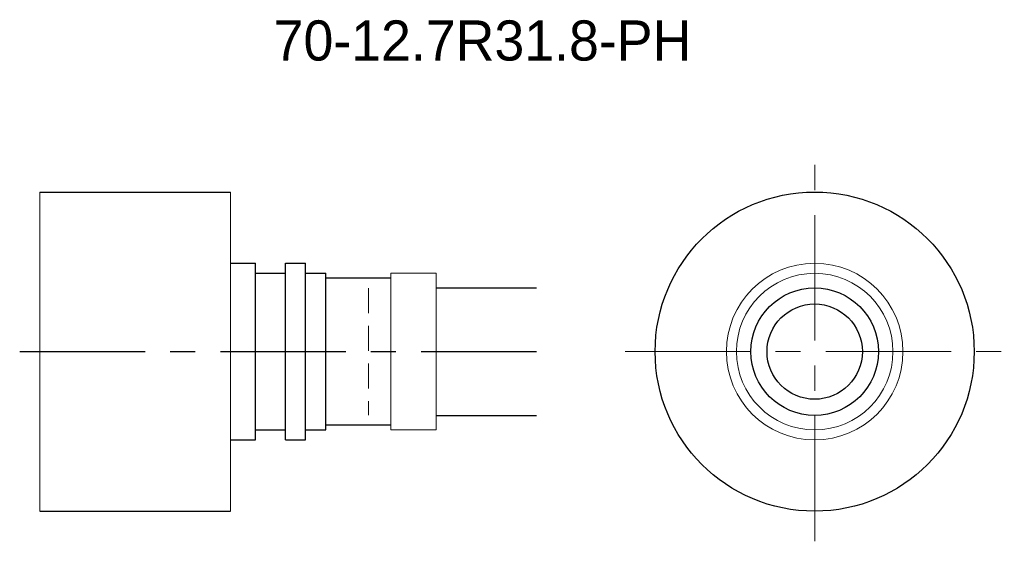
# Model space of a CAD drawing. Extents: x -54.1 to 44.1, y -42.6 to 9.4.
import ezdxf
from ezdxf.enums import TextEntityAlignment as Align

# ---------------------------------------------------------------- set-up
doc = ezdxf.new("R2010")
doc.units = 0
doc.header["$LTSCALE"] = 10
doc.linetypes.add('CENTER', pattern=[2, 1.25, -0.25, 0.25, -0.25])
doc.linetypes.add('HIDDEN', pattern=[0.375, 0.25, -0.125])
doc.layers.get('0').update_dxf_attribs({"linetype": 'CONTINUOUS'})
for name, color, linetype in [('HOJO', 4, 'CONTINUOUS'), ('L-CENTER', 1, 'CENTER'), ('L-HIDDEN', 3, 'HIDDEN')]:
    doc.layers.add(name, color=color, linetype=linetype)

msp = doc.modelspace()

# ---------------------------------------------------------------- linework, layer by layer
for p, q in [((-52.075, -7.809), (-33.075, -7.809)), ((-33.075, -14.909), (-30.575, -14.909)), ((-30.575, -32.509), (-30.575, -14.909)), ((-27.575, -14.909), (-25.575, -14.909)), ((-27.575, -32.509), (-27.575, -14.909)), ((-25.575, -32.509), (-25.575, -14.909)), ((-30.575, -15.909), (-27.575, -15.909)), ((-25.575, -15.909), (-23.575, -15.909)), ((-23.575, -31.509), (-23.575, -15.909)), ((-17.075, -16.384), (-23.575, -16.384)), ((-17.075, -31.034), (-23.575, -31.034)), ((-30.575, -31.509), (-27.575, -31.509)), ((-25.575, -31.509), (-23.575, -31.509)), ((-33.075, -32.509), (-30.575, -32.509)), ((-27.575, -32.509), (-25.575, -32.509)), ((-52.075, -39.609), (-33.075, -39.609))]:
    msp.add_line(p, q)
at = {"lineweight": 0}
for p, q in [((-52.075, -7.809), (-52.075, -39.609)), ((-33.075, -39.609), (-33.075, -7.809)), ((-17.075, -15.909), (-17.075, -31.509)), ((-12.575, -15.909), (-17.075, -15.909)), ((-12.575, -15.909), (-12.575, -31.509)), ((-17.075, -31.509), (-12.575, -31.509))]:
    msp.add_line(p, q, dxfattribs=at)
for radius in [15.9, 6.35, 4.75]:
    msp.add_circle((25.162, -23.709), radius)
for radius in [8.8, 7.8]:
    msp.add_circle((25.162, -23.709), radius, dxfattribs=at)
at = {"layer": 'HOJO'}
for p, q in [((-12.575, -17.359), (-2.575, -17.359)), ((-12.575, -30.059), (-2.575, -30.059))]:
    msp.add_line(p, q, dxfattribs=at)
at = {"layer": 'L-CENTER', "lineweight": 0}
for p, q in [((25.162, -42.609), (25.162, -4.809)), ((6.262, -23.709), (44.062, -23.709))]:
    msp.add_line(p, q, dxfattribs=at)
at = {"layer": 'L-CENTER'}
msp.add_line((-54.075, -23.709), (-2.575, -23.709), dxfattribs=at)
at = {"layer": 'L-HIDDEN', "lineweight": 0}
msp.add_line((-19.325, -17.384), (-19.325, -30.034), dxfattribs=at)

# ---------------------------------------------------------------- texts
at = {"layer": 'HOJO', "lineweight": 0}
msp.add_text('70-12.7R31.8-PH', height=4, dxfattribs=at).set_placement((-7.948, 7.291), align=Align.MIDDLE_CENTER)

doc.saveas('drawing.dxf')
